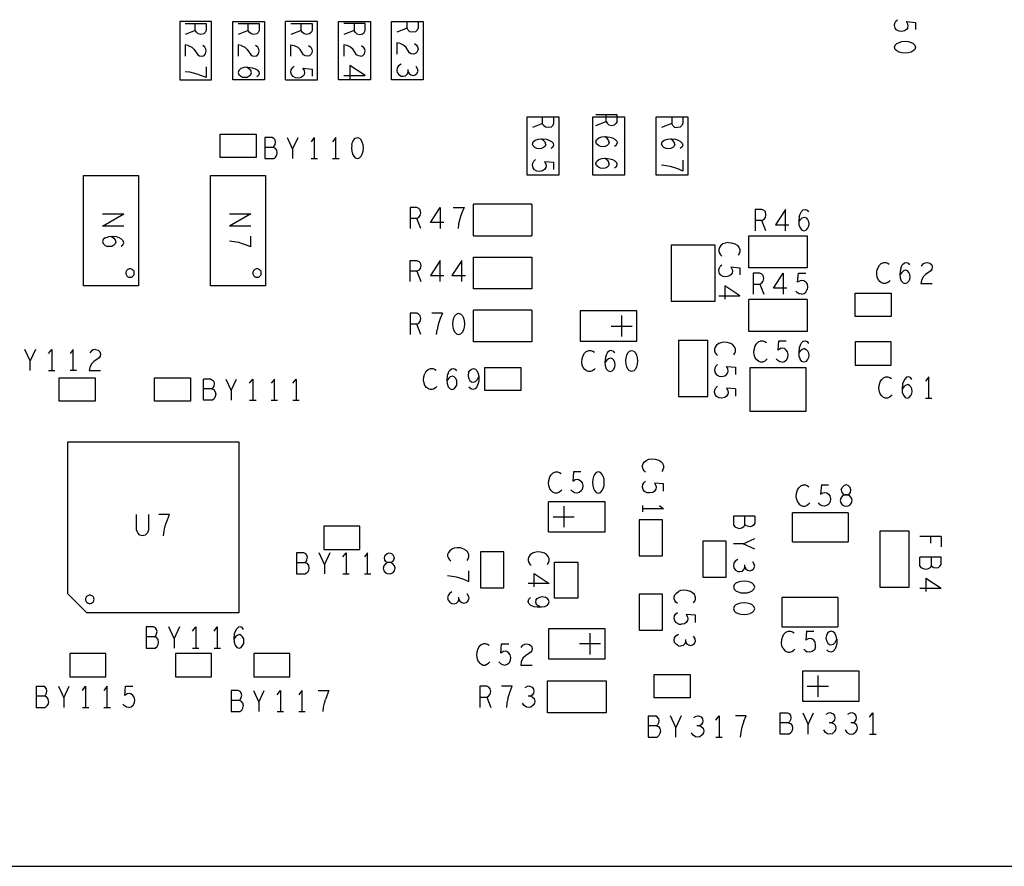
# Model space of a CAD drawing. Extents: x 179 to 509, y 207 to 417.
# Tile 12 of 14: x 335 to 381, y 290 to 330. Entities that reach past the tile are written whole.
import ezdxf

# ---------------------------------------------------------------- set-up
doc = ezdxf.new("R2010")
doc.units = 0
doc.layers.add('RVP8-IFD_G_bassy_art', color=2, linetype='CONTINUOUS')

msp = doc.modelspace()

# ---------------------------------------------------------------- linework, layer by layer
at = {"layer": 'RVP8-IFD_G_bassy_art'}
for points in [[(376.644, 329.213), (376.511, 329.187), (376.378, 329.2), (376.261, 329.263), (376.194, 329.352), (376.161, 329.466), (376.178, 329.58), (376.228, 329.669), (376.311, 329.745)], [(342.661, 329.559), (343.661, 329.559), (343.661, 329.243), (343.611, 329.141), (343.544, 329.078), (343.411, 329.053), (343.278, 329.078), (343.194, 329.154), (343.144, 329.243), (342.661, 329.053)], [(343.144, 329.243), (343.144, 329.559)], [(345.161, 329.559), (346.161, 329.559), (346.161, 329.243), (346.111, 329.141), (346.044, 329.078), (345.911, 329.053), (345.778, 329.078), (345.694, 329.154), (345.644, 329.243), (345.161, 329.053)], [(345.644, 329.243), (345.644, 329.559)], [(347.411, 326.906), (347.411, 329.666)], [(348.911, 326.906), (348.911, 329.666), (347.411, 329.666)], [(347.661, 329.559), (348.661, 329.559)], [(348.661, 329.559), (348.661, 329.243), (348.611, 329.141), (348.544, 329.078), (348.411, 329.053), (348.278, 329.078), (348.194, 329.154), (348.144, 329.243), (347.661, 329.053)], [(348.144, 329.243), (348.144, 329.559)], [(350.644, 329.559), (350.644, 329.243), (350.161, 329.053)], [(351.161, 329.559), (350.161, 329.559)], [(350.694, 329.154), (350.644, 329.243)], [(350.911, 329.053), (351.044, 329.078), (351.111, 329.141), (351.161, 329.243), (351.161, 329.559)], [(352.661, 329.659), (353.661, 329.659)], [(353.411, 329.153), (353.278, 329.178), (353.194, 329.254), (353.144, 329.343), (352.661, 329.153)], [(353.144, 329.343), (353.144, 329.659)], [(353.661, 329.659), (353.661, 329.343), (353.611, 329.241), (353.544, 329.178), (353.411, 329.153)], [(376.794, 329.365), (376.728, 329.276), (376.644, 329.213)], [(376.728, 329.656), (377.161, 329.618), (377.161, 329.276)], [(376.794, 329.365), (376.811, 329.453), (376.794, 329.542), (376.728, 329.656)], [(350.694, 329.154), (350.778, 329.078), (350.911, 329.053)], [(342.661, 328.552), (342.661, 328.02)], [(342.811, 328.527), (342.661, 328.552)], [(342.811, 328.527), (342.978, 328.451), (343.094, 328.337), (343.261, 328.083), (343.344, 328.033), (343.444, 328.02), (343.544, 328.045), (343.628, 328.134), (343.661, 328.261), (343.644, 328.362), (343.594, 328.451), (343.494, 328.527)], [(345.161, 328.552), (345.161, 328.02)], [(345.311, 328.527), (345.161, 328.552)], [(345.311, 328.527), (345.478, 328.451), (345.594, 328.337), (345.761, 328.083), (345.844, 328.033), (345.944, 328.02), (346.044, 328.045), (346.128, 328.134), (346.161, 328.261), (346.144, 328.362), (346.094, 328.451), (345.994, 328.527)], [(347.661, 328.02), (347.661, 328.552), (347.811, 328.527), (347.978, 328.451)], [(348.494, 328.527), (348.594, 328.451), (348.644, 328.362), (348.661, 328.261), (348.628, 328.134), (348.544, 328.045), (348.444, 328.02), (348.344, 328.033), (348.261, 328.083), (348.094, 328.337), (347.978, 328.451)], [(350.161, 328.552), (350.161, 328.02)], [(350.944, 328.02), (350.844, 328.033), (350.761, 328.083), (350.594, 328.337), (350.478, 328.451), (350.311, 328.527), (350.161, 328.552)], [(350.944, 328.02), (351.044, 328.045), (351.128, 328.134), (351.161, 328.261), (351.144, 328.362), (351.094, 328.451)], [(350.994, 328.527), (351.094, 328.451)], [(352.978, 328.551), (352.811, 328.627), (352.661, 328.652), (352.661, 328.12)], [(353.444, 328.12), (353.344, 328.133), (353.261, 328.183), (353.094, 328.437), (352.978, 328.551)], [(353.494, 328.627), (353.594, 328.551), (353.644, 328.462), (353.661, 328.361), (353.628, 328.234), (353.544, 328.145), (353.444, 328.12)], [(343.661, 327.519), (343.661, 327.013), (343.411, 327.114), (343.228, 327.177), (343.061, 327.228), (342.878, 327.266), (342.661, 327.291)], [(345.611, 327.507), (345.444, 327.494), (345.294, 327.443), (345.194, 327.355), (345.161, 327.253), (345.194, 327.165), (345.278, 327.089), (345.378, 327.038), (345.478, 327.025), (345.594, 327.038), (345.694, 327.089), (345.761, 327.152), (345.794, 327.241), (345.761, 327.342), (345.694, 327.418), (345.578, 327.507)], [(345.611, 327.507), (345.828, 327.481), (345.944, 327.443), (346.061, 327.38), (346.144, 327.291), (346.161, 327.203), (346.128, 327.114), (346.044, 327.051)], [(348.011, 326.987), (347.878, 327), (347.761, 327.063), (347.694, 327.152), (347.661, 327.266), (347.678, 327.38), (347.728, 327.469), (347.811, 327.545)], [(348.228, 327.456), (348.661, 327.418), (348.661, 327.076)], [(348.294, 327.165), (348.311, 327.253), (348.294, 327.342), (348.228, 327.456)], [(350.444, 327.583), (350.444, 326.949)], [(351.161, 327.114), (350.444, 327.583)], [(352.861, 327.645), (352.744, 327.569), (352.678, 327.467), (352.661, 327.353), (352.678, 327.252), (352.761, 327.151), (352.861, 327.087), (352.961, 327.075), (353.078, 327.1)], [(353.078, 327.1), (353.161, 327.189), (353.194, 327.277), (353.194, 327.391)], [(353.194, 327.277), (353.244, 327.201), (353.328, 327.138), (353.428, 327.113), (353.528, 327.138), (353.611, 327.201), (353.661, 327.315), (353.644, 327.429), (353.578, 327.543)], [(347.411, 326.906), (348.911, 326.906)], [(348.294, 327.165), (348.228, 327.076), (348.144, 327.013), (348.011, 326.987)], [(350.161, 327.114), (351.161, 327.114)], [(359.061, 325.159), (360.061, 325.159)], [(359.544, 324.843), (359.544, 325.159)], [(360.061, 325.159), (360.061, 324.843), (360.011, 324.741), (359.944, 324.678)], [(362.061, 324.753), (362.544, 324.943), (362.544, 325.259)], [(363.061, 325.259), (362.061, 325.259)], [(363.061, 324.943), (363.061, 325.259)], [(365.161, 325.159), (366.161, 325.159)], [(365.644, 325.159), (365.644, 324.843)], [(366.161, 325.159), (366.161, 324.843), (366.111, 324.741), (366.044, 324.678), (365.911, 324.653)], [(359.811, 324.653), (359.678, 324.678), (359.594, 324.754), (359.544, 324.843), (359.061, 324.653)], [(359.944, 324.678), (359.811, 324.653)], [(362.544, 324.943), (362.594, 324.854), (362.678, 324.778), (362.811, 324.753), (362.944, 324.778)], [(363.061, 324.943), (363.011, 324.841), (362.944, 324.778)], [(365.778, 324.678), (365.694, 324.754), (365.644, 324.843), (365.161, 324.653)], [(365.778, 324.678), (365.911, 324.653)], [(346.822, 323.719), (346.873, 323.769), (346.911, 323.853), (346.936, 323.969), (346.911, 324.069), (346.86, 324.136), (346.772, 324.186), (346.43, 324.186), (346.43, 323.186)], [(347.488, 324.186), (347.741, 323.636), (347.741, 323.186)], [(347.741, 323.636), (347.994, 324.186)], [(348.761, 324.186), (348.609, 323.986)], [(348.761, 324.186), (348.761, 323.186)], [(349.781, 323.186), (349.781, 324.186), (349.629, 323.986)], [(350.535, 323.836), (350.573, 323.969), (350.624, 324.069), (350.7, 324.153), (350.801, 324.186), (350.902, 324.153), (350.978, 324.069)], [(359.594, 323.709), (359.494, 323.658), (359.378, 323.645), (359.278, 323.658), (359.178, 323.709), (359.094, 323.785), (359.061, 323.873), (359.094, 323.975), (359.194, 324.063), (359.344, 324.114), (359.511, 324.127), (359.728, 324.101), (359.844, 324.063), (359.961, 324), (360.044, 323.911)], [(359.694, 323.861), (359.661, 323.962), (359.594, 324.038), (359.478, 324.127)], [(362.278, 323.758), (362.178, 323.809), (362.094, 323.885), (362.061, 323.973), (362.094, 324.075), (362.194, 324.163), (362.344, 324.214), (362.511, 324.227), (362.728, 324.201), (362.844, 324.163), (362.961, 324.1), (363.044, 324.011)], [(362.694, 323.961), (362.661, 324.062), (362.594, 324.138), (362.478, 324.227)], [(365.194, 323.975), (365.294, 324.063), (365.444, 324.114), (365.611, 324.127), (365.828, 324.101), (365.944, 324.063), (366.061, 324)], [(365.794, 323.861), (365.761, 323.962), (365.694, 324.038), (365.578, 324.127)], [(346.822, 323.719), (346.43, 323.719)], [(346.936, 323.253), (346.987, 323.353), (347.012, 323.469), (346.987, 323.586), (346.911, 323.686), (346.822, 323.719)], [(350.535, 323.836), (350.522, 323.686), (350.535, 323.536), (350.573, 323.403), (350.624, 323.303), (350.7, 323.219), (350.801, 323.186), (350.902, 323.219), (350.978, 323.303), (351.029, 323.403)], [(351.029, 323.403), (351.067, 323.536), (351.08, 323.686), (351.067, 323.836), (351.029, 323.969), (350.978, 324.069)], [(359.694, 323.861), (359.661, 323.772), (359.594, 323.709)], [(360.044, 323.911), (360.061, 323.823), (360.028, 323.734), (359.944, 323.671)], [(362.594, 323.809), (362.494, 323.758), (362.378, 323.745), (362.278, 323.758)], [(362.694, 323.961), (362.661, 323.872), (362.594, 323.809)], [(362.944, 323.771), (363.028, 323.834), (363.061, 323.923)], [(363.044, 324.011), (363.061, 323.923)], [(365.161, 323.873), (365.194, 323.975)], [(365.161, 323.873), (365.194, 323.785), (365.278, 323.709)], [(365.594, 323.658), (365.478, 323.645), (365.378, 323.658), (365.278, 323.709)], [(365.794, 323.861), (365.761, 323.772), (365.694, 323.709), (365.594, 323.658)], [(366.061, 324), (366.144, 323.911), (366.161, 323.823), (366.128, 323.734), (366.044, 323.671)], [(346.43, 323.186), (346.848, 323.186), (346.936, 323.253)], [(348.609, 323.186), (348.913, 323.186)], [(349.629, 323.186), (349.933, 323.186)], [(362.061, 322.953), (362.094, 323.055), (362.194, 323.143), (362.344, 323.194), (362.511, 323.207), (362.728, 323.181)], [(362.594, 323.118), (362.478, 323.207)], [(362.728, 323.181), (362.844, 323.143), (362.961, 323.08), (363.044, 322.991)], [(359.411, 322.587), (359.278, 322.6), (359.161, 322.663), (359.094, 322.752), (359.061, 322.866), (359.078, 322.98), (359.128, 323.069), (359.211, 323.145)], [(359.628, 323.056), (359.694, 322.942), (359.711, 322.853), (359.694, 322.765), (359.628, 322.676), (359.544, 322.613), (359.411, 322.587)], [(359.628, 323.056), (360.061, 323.018)], [(360.061, 323.018), (360.061, 322.676)], [(362.661, 322.852), (362.594, 322.789), (362.494, 322.738), (362.378, 322.725), (362.278, 322.738), (362.178, 322.789), (362.094, 322.865), (362.061, 322.953)], [(362.594, 323.118), (362.661, 323.042)], [(362.694, 322.941), (362.661, 323.042)], [(362.694, 322.941), (362.661, 322.852)], [(362.944, 322.751), (363.028, 322.814), (363.061, 322.903), (363.044, 322.991)], [(365.161, 322.891), (365.378, 322.866), (365.561, 322.828), (365.728, 322.777), (365.911, 322.714), (366.161, 322.613)], [(366.161, 323.119), (366.161, 322.613)], [(353.604, 320.369), (353.693, 320.419), (353.769, 320.503), (353.794, 320.636), (353.769, 320.769), (353.706, 320.836), (353.604, 320.886), (353.288, 320.886), (353.288, 319.886)], [(354.878, 320.169), (354.244, 320.169), (354.713, 320.886), (354.713, 319.886)], [(355.328, 320.886), (355.834, 320.886)], [(355.834, 320.886), (355.733, 320.636), (355.67, 320.453), (355.619, 320.286), (355.581, 320.103), (355.556, 319.886)], [(356.281, 319.536), (356.281, 321.036)], [(359.041, 321.036), (356.281, 321.036)], [(359.041, 321.036), (359.041, 319.536)], [(338.761, 320.587), (339.761, 320.587)], [(338.761, 320.005), (339.761, 320.587)], [(344.761, 320.587), (345.761, 320.587)], [(345.761, 320.587), (344.761, 320.005)], [(369.904, 320.269), (369.993, 320.319), (370.069, 320.403), (370.094, 320.536), (370.069, 320.669), (370.006, 320.736), (369.904, 320.786), (369.588, 320.786), (369.588, 319.786)], [(371.013, 319.786), (371.013, 320.786), (370.544, 320.069)], [(371.666, 320.453), (371.64, 320.236), (371.653, 320.069), (371.704, 319.919), (371.792, 319.819), (371.894, 319.786), (371.982, 319.819)], [(371.64, 320.203), (371.729, 320.319), (371.805, 320.386), (371.906, 320.419), (371.995, 320.386), (372.058, 320.319)], [(371.666, 320.453), (371.704, 320.569), (371.767, 320.686), (371.856, 320.769), (371.944, 320.786), (372.033, 320.753)], [(372.033, 320.753), (372.096, 320.669)], [(339.761, 320.005), (338.761, 320.005)], [(345.761, 320.005), (344.761, 320.005)], [(353.794, 319.886), (353.604, 320.369), (353.288, 320.369)], [(370.094, 319.786), (369.904, 320.269), (369.588, 320.269)], [(370.544, 320.069), (371.178, 320.069)], [(372.058, 320.319), (372.109, 320.219), (372.122, 320.103), (372.109, 320.003), (372.058, 319.903), (371.982, 319.819)], [(338.894, 319.453), (339.044, 319.504)], [(339.178, 319.517), (339.294, 319.428), (339.361, 319.352), (339.394, 319.251), (339.361, 319.162), (339.294, 319.099), (339.194, 319.048), (339.078, 319.035), (338.978, 319.048)], [(339.644, 319.061), (339.728, 319.124), (339.761, 319.213), (339.744, 319.301), (339.661, 319.39), (339.544, 319.453), (339.428, 319.491), (339.211, 319.517), (339.044, 319.504)], [(345.761, 319.023), (345.761, 319.529)], [(356.281, 319.536), (359.041, 319.536)], [(369.281, 318.036), (369.281, 319.536), (372.041, 319.536)], [(372.041, 319.536), (372.041, 318.036)], [(338.894, 319.453), (338.794, 319.365), (338.761, 319.263), (338.794, 319.175), (338.878, 319.099), (338.978, 319.048)], [(344.761, 319.301), (344.978, 319.276), (345.161, 319.238)], [(345.761, 319.023), (345.511, 319.124), (345.328, 319.187), (345.161, 319.238)], [(368.061, 319.159), (367.961, 319.083), (367.894, 318.995), (367.861, 318.906), (367.861, 318.817), (367.894, 318.729), (367.944, 318.653), (368.011, 318.589)], [(368.311, 319.223), (368.161, 319.197), (368.061, 319.159)], [(368.311, 319.223), (368.461, 319.21), (368.628, 319.159), (368.728, 319.096), (368.811, 319.007), (368.861, 318.893), (368.861, 318.792), (368.828, 318.703), (368.778, 318.627)], [(356.281, 317.036), (356.281, 318.536)], [(356.281, 318.536), (359.041, 318.536)], [(359.041, 318.536), (359.041, 317.036)], [(353.288, 317.386), (353.288, 318.386), (353.604, 318.386), (353.706, 318.336), (353.769, 318.269), (353.794, 318.136), (353.769, 318.003), (353.693, 317.919), (353.604, 317.869), (353.288, 317.869)], [(354.713, 318.386), (354.244, 317.669), (354.878, 317.669)], [(354.713, 317.386), (354.713, 318.386)], [(355.733, 318.386), (355.264, 317.669), (355.898, 317.669)], [(355.733, 317.386), (355.733, 318.386)], [(368.494, 317.785), (368.428, 317.696), (368.344, 317.633), (368.211, 317.607), (368.078, 317.62), (367.961, 317.683), (367.894, 317.772), (367.861, 317.886), (367.878, 318), (367.928, 318.089)], [(368.011, 318.165), (367.928, 318.089)], [(368.428, 318.076), (368.861, 318.038)], [(368.428, 318.076), (368.494, 317.962), (368.511, 317.873), (368.494, 317.785)], [(375.73, 317.286), (375.641, 317.286), (375.552, 317.319), (375.464, 317.386), (375.388, 317.486), (375.35, 317.586), (375.324, 317.736), (375.337, 317.886), (375.388, 318.053), (375.451, 318.153), (375.54, 318.236), (375.654, 318.286), (375.755, 318.286), (375.844, 318.253), (375.92, 318.203)], [(376.484, 318.069), (376.446, 317.953), (376.42, 317.736), (376.433, 317.569), (376.484, 317.419), (376.572, 317.319), (376.674, 317.286), (376.762, 317.319), (376.838, 317.403), (376.889, 317.503), (376.902, 317.603), (376.889, 317.719), (376.838, 317.819), (376.775, 317.886), (376.686, 317.919), (376.585, 317.886), (376.509, 317.819), (376.42, 317.703)], [(376.484, 318.069), (376.547, 318.186), (376.636, 318.269), (376.724, 318.286), (376.813, 318.253), (376.876, 318.169)], [(377.947, 318.069), (377.934, 317.969), (377.884, 317.886), (377.63, 317.719), (377.516, 317.603), (377.44, 317.436), (377.415, 317.286), (377.947, 317.286)], [(377.44, 318.119), (377.516, 318.219)], [(377.516, 318.219), (377.605, 318.269), (377.706, 318.286), (377.833, 318.253), (377.922, 318.169), (377.947, 318.069)], [(353.604, 317.869), (353.794, 317.386)], [(368.861, 318.038), (368.861, 317.696)], [(372.041, 318.036), (369.281, 318.036)], [(369.969, 317.669), (369.906, 317.736), (369.804, 317.786), (369.488, 317.786), (369.488, 316.786)], [(369.804, 317.269), (369.893, 317.319), (369.969, 317.403), (369.994, 317.536), (369.969, 317.669)], [(371.078, 317.069), (370.444, 317.069), (370.913, 317.786)], [(370.913, 317.786), (370.913, 316.786)], [(371.971, 317.353), (371.882, 317.419), (371.794, 317.436), (371.705, 317.419), (371.591, 317.353), (371.629, 317.786), (371.971, 317.786)], [(367.861, 316.714), (368.861, 316.714), (368.144, 317.183)], [(368.144, 317.183), (368.144, 316.549)], [(369.488, 317.269), (369.804, 317.269), (369.994, 316.786)], [(371.971, 317.353), (372.034, 317.269), (372.06, 317.136), (372.047, 317.003)], [(375.958, 317.436), (375.894, 317.369), (375.818, 317.319), (375.73, 317.286)], [(359.041, 317.036), (356.281, 317.036)], [(371.781, 316.786), (371.667, 316.803), (371.578, 316.853), (371.502, 316.936)], [(371.781, 316.786), (371.895, 316.819), (371.984, 316.886), (372.047, 317.003)], [(372.041, 315.036), (369.281, 315.036), (369.281, 316.536)], [(372.041, 316.536), (369.281, 316.536)], [(372.041, 316.536), (372.041, 315.036)], [(353.604, 315.369), (353.693, 315.419), (353.769, 315.503), (353.794, 315.636), (353.769, 315.769), (353.706, 315.836), (353.604, 315.886), (353.288, 315.886), (353.288, 314.886)], [(354.814, 315.886), (354.308, 315.886)], [(354.814, 315.886), (354.713, 315.636), (354.65, 315.453), (354.599, 315.286), (354.561, 315.103)], [(355.315, 315.236), (355.302, 315.386), (355.315, 315.536), (355.353, 315.669), (355.404, 315.769), (355.48, 315.853), (355.581, 315.886), (355.682, 315.853), (355.758, 315.769), (355.809, 315.669), (355.847, 315.536), (355.86, 315.386), (355.847, 315.236), (355.809, 315.103), (355.758, 315.003)], [(359.041, 314.536), (356.281, 314.536), (356.281, 316.036)], [(359.041, 316.036), (356.281, 316.036)], [(359.041, 316.036), (359.041, 314.536)], [(363.281, 314.786), (363.281, 315.786)], [(353.794, 314.886), (353.604, 315.369), (353.288, 315.369)], [(362.781, 315.286), (363.781, 315.286)], [(354.536, 314.886), (354.561, 315.103)], [(355.48, 314.919), (355.404, 315.003), (355.353, 315.103), (355.315, 315.236)], [(355.48, 314.919), (355.581, 314.886), (355.682, 314.919), (355.758, 315.003)], [(368.111, 314.523), (367.961, 314.497), (367.861, 314.459), (367.761, 314.383), (367.694, 314.295), (367.661, 314.206), (367.661, 314.117), (367.694, 314.029), (367.744, 313.953), (367.811, 313.889)], [(368.578, 313.927), (368.628, 314.003), (368.661, 314.092), (368.661, 314.193), (368.611, 314.307), (368.528, 314.396), (368.428, 314.459), (368.261, 314.51), (368.111, 314.523)], [(370.158, 313.736), (370.094, 313.669), (370.018, 313.619), (369.93, 313.586), (369.841, 313.586), (369.752, 313.619), (369.664, 313.686), (369.588, 313.786), (369.55, 313.886), (369.524, 314.036), (369.537, 314.186), (369.588, 314.353), (369.651, 314.453), (369.74, 314.536), (369.854, 314.586), (369.955, 314.586), (370.044, 314.553), (370.12, 314.503)], [(370.861, 313.586), (370.975, 313.619), (371.064, 313.686), (371.127, 313.803), (371.14, 313.936), (371.114, 314.069), (371.051, 314.153), (370.962, 314.219), (370.874, 314.236), (370.785, 314.219), (370.671, 314.153), (370.709, 314.586), (371.051, 314.586)], [(371.704, 314.369), (371.666, 314.253), (371.64, 314.036), (371.653, 313.869), (371.704, 313.719)], [(371.704, 314.369), (371.767, 314.486), (371.856, 314.569), (371.944, 314.586), (372.033, 314.553)], [(372.033, 314.553), (372.096, 314.469)], [(335.341, 313.186), (335.341, 313.636), (335.088, 314.186)], [(335.594, 314.186), (335.341, 313.636)], [(336.209, 313.986), (336.361, 314.186)], [(336.361, 314.186), (336.361, 313.186)], [(337.381, 313.186), (337.381, 314.186), (337.229, 313.986)], [(338.426, 314.186), (338.553, 314.153), (338.642, 314.069), (338.667, 313.969), (338.654, 313.869), (338.604, 313.786), (338.35, 313.619), (338.236, 313.503), (338.16, 313.336), (338.135, 313.186), (338.667, 313.186)], [(338.426, 314.186), (338.325, 314.169), (338.236, 314.119), (338.16, 314.019)], [(362.028, 313.286), (361.964, 313.219), (361.888, 313.169), (361.8, 313.136), (361.711, 313.136), (361.622, 313.169), (361.534, 313.236), (361.458, 313.336), (361.42, 313.436), (361.394, 313.586), (361.407, 313.736), (361.458, 313.903), (361.521, 314.003), (361.61, 314.086), (361.724, 314.136), (361.825, 314.136), (361.914, 314.103), (361.99, 314.053)], [(362.794, 314.136), (362.706, 314.119), (362.617, 314.036), (362.554, 313.919), (362.516, 313.803), (362.49, 313.586), (362.503, 313.419), (362.554, 313.269), (362.642, 313.169), (362.744, 313.136), (362.832, 313.169), (362.908, 313.253), (362.959, 313.353), (362.972, 313.453), (362.959, 313.569), (362.908, 313.669), (362.845, 313.736), (362.756, 313.769), (362.655, 313.736), (362.579, 313.669), (362.49, 313.553)], [(362.794, 314.136), (362.883, 314.103), (362.946, 314.019)], [(371.64, 314.003), (371.729, 314.119)], [(371.906, 314.219), (371.805, 314.186), (371.729, 314.119)], [(371.906, 314.219), (371.995, 314.186), (372.058, 314.119)], [(372.058, 314.119), (372.109, 314.019), (372.122, 313.903), (372.109, 313.803), (372.058, 313.703), (371.982, 313.619)], [(367.811, 313.465), (367.728, 313.389), (367.678, 313.3), (367.661, 313.186), (367.694, 313.072), (367.761, 312.983), (367.878, 312.92), (368.011, 312.907), (368.144, 312.933), (368.228, 312.996), (368.294, 313.085), (368.311, 313.173), (368.294, 313.262), (368.228, 313.376), (368.661, 313.338), (368.661, 312.996)], [(370.861, 313.586), (370.747, 313.603), (370.658, 313.653), (370.582, 313.736)], [(371.982, 313.619), (371.894, 313.586), (371.792, 313.619), (371.704, 313.719)], [(336.209, 313.186), (336.513, 313.186)], [(337.533, 313.186), (337.229, 313.186)], [(354.064, 312.386), (353.988, 312.486), (353.95, 312.586), (353.924, 312.736), (353.937, 312.886), (353.988, 313.053)], [(354.051, 313.153), (353.988, 313.053)], [(354.051, 313.153), (354.14, 313.236), (354.254, 313.286), (354.355, 313.286), (354.444, 313.253), (354.52, 313.203)], [(355.084, 313.069), (355.046, 312.953), (355.02, 312.736), (355.033, 312.569), (355.084, 312.419), (355.172, 312.319), (355.274, 312.286), (355.362, 312.319), (355.438, 312.403), (355.489, 312.503), (355.502, 312.603), (355.489, 312.719), (355.438, 312.819), (355.375, 312.886), (355.286, 312.919), (355.185, 312.886), (355.109, 312.819), (355.02, 312.703)], [(355.084, 313.069), (355.147, 313.186), (355.236, 313.269), (355.324, 313.286), (355.413, 313.253), (355.476, 313.169)], [(356.053, 313.086), (356.028, 312.953), (356.053, 312.836), (356.116, 312.719), (356.192, 312.653), (356.281, 312.636), (356.382, 312.669), (356.458, 312.753), (356.534, 312.903), (356.534, 312.719), (356.509, 312.569), (356.446, 312.419), (356.357, 312.319), (356.256, 312.286), (356.154, 312.319), (356.066, 312.403)], [(356.053, 313.086), (356.104, 313.186), (356.18, 313.253), (356.281, 313.286), (356.37, 313.253), (356.446, 313.186), (356.509, 313.053), (356.534, 312.903)], [(343.872, 312.786), (343.53, 312.786)], [(343.922, 312.319), (344.011, 312.286), (344.087, 312.186), (344.112, 312.069), (344.087, 311.953), (344.036, 311.853), (343.948, 311.786), (343.53, 311.786), (343.53, 312.786)], [(343.872, 312.786), (343.96, 312.736)], [(343.96, 312.736), (344.011, 312.669), (344.036, 312.569), (344.011, 312.453)], [(344.588, 312.786), (344.841, 312.236), (344.841, 311.786)], [(344.841, 312.236), (345.094, 312.786)], [(345.709, 312.586), (345.861, 312.786), (345.861, 311.786)], [(346.881, 311.786), (346.881, 312.786), (346.729, 312.586)], [(347.749, 312.586), (347.901, 312.786), (347.901, 311.786)], [(376.058, 312.036), (375.994, 311.969), (375.918, 311.919), (375.83, 311.886), (375.741, 311.886), (375.652, 311.919), (375.564, 311.986), (375.488, 312.086), (375.45, 312.186), (375.424, 312.336), (375.437, 312.486), (375.488, 312.653), (375.551, 312.753), (375.64, 312.836), (375.754, 312.886), (375.855, 312.886), (375.944, 312.853), (376.02, 312.803)], [(376.976, 312.769), (376.913, 312.853), (376.824, 312.886), (376.736, 312.869), (376.647, 312.786), (376.584, 312.669), (376.546, 312.553), (376.52, 312.336), (376.533, 312.169), (376.584, 312.019), (376.672, 311.919), (376.774, 311.886), (376.862, 311.919), (376.938, 312.003), (376.989, 312.103), (377.002, 312.203), (376.989, 312.319), (376.938, 312.419), (376.875, 312.486), (376.786, 312.519), (376.685, 312.486), (376.609, 312.419), (376.52, 312.303)], [(377.781, 311.886), (377.781, 312.886), (377.629, 312.686)], [(344.011, 312.453), (343.973, 312.369), (343.922, 312.319), (343.53, 312.319)], [(354.558, 312.436), (354.494, 312.369), (354.418, 312.319), (354.33, 312.286), (354.241, 312.286), (354.152, 312.319), (354.064, 312.386)], [(368.661, 312.318), (368.228, 312.356), (368.294, 312.242), (368.311, 312.153), (368.294, 312.065), (368.228, 311.976), (368.144, 311.913), (368.011, 311.887), (367.878, 311.9), (367.761, 311.963), (367.694, 312.052), (367.661, 312.166), (367.678, 312.28), (367.728, 312.369), (367.811, 312.445)], [(368.661, 312.318), (368.661, 311.976)], [(345.709, 311.786), (346.013, 311.786)], [(346.729, 311.786), (347.033, 311.786)], [(347.749, 311.786), (348.053, 311.786)], [(377.629, 311.886), (377.933, 311.886)], [(364.411, 308.389), (364.344, 308.453), (364.294, 308.529), (364.261, 308.617), (364.261, 308.706), (364.294, 308.795), (364.361, 308.883), (364.461, 308.959), (364.561, 308.997), (364.711, 309.023), (364.861, 309.01), (365.028, 308.959), (365.128, 308.896), (365.211, 308.807), (365.261, 308.693), (365.261, 308.592), (365.228, 308.503), (365.178, 308.427)], [(359.951, 308.269), (360.04, 308.353), (360.154, 308.403), (360.255, 308.403), (360.344, 308.369), (360.42, 308.319)], [(361.351, 308.403), (361.009, 308.403), (360.971, 307.969), (361.085, 308.036), (361.174, 308.053), (361.262, 308.036), (361.351, 307.969), (361.414, 307.886), (361.44, 307.753), (361.427, 307.619), (361.364, 307.503), (361.275, 307.436), (361.161, 307.403), (361.047, 307.419), (360.958, 307.469), (360.882, 307.553)], [(360.052, 307.436), (359.964, 307.503), (359.888, 307.603), (359.85, 307.703), (359.824, 307.853), (359.837, 308.003), (359.888, 308.169), (359.951, 308.269)], [(365.261, 307.496), (365.261, 307.838), (364.828, 307.876), (364.894, 307.762), (364.911, 307.673), (364.894, 307.585), (364.828, 307.496), (364.744, 307.433), (364.611, 307.407), (364.478, 307.42), (364.361, 307.483), (364.294, 307.572), (364.261, 307.686), (364.278, 307.8), (364.328, 307.889), (364.411, 307.965)], [(360.458, 307.553), (360.394, 307.486), (360.318, 307.436), (360.23, 307.403), (360.141, 307.403), (360.052, 307.436)], [(371.55, 307.086), (371.524, 307.236), (371.537, 307.386), (371.588, 307.553), (371.651, 307.653), (371.74, 307.736), (371.854, 307.786), (371.955, 307.786)], [(371.955, 307.786), (372.044, 307.753), (372.12, 307.703)], [(372.709, 307.786), (372.671, 307.353), (372.785, 307.419), (372.874, 307.436), (372.962, 307.419), (373.051, 307.353), (373.114, 307.269), (373.14, 307.136), (373.127, 307.003), (373.064, 306.886), (372.975, 306.819), (372.861, 306.786), (372.747, 306.803), (372.658, 306.853), (372.582, 306.936)], [(372.709, 307.786), (373.051, 307.786)], [(373.653, 307.553), (373.691, 307.669), (373.78, 307.753)], [(373.653, 307.553), (373.678, 307.436), (373.742, 307.353)], [(373.742, 307.353), (373.818, 307.319), (373.944, 307.319), (374.02, 307.353), (374.084, 307.436), (374.109, 307.553), (374.071, 307.669), (373.982, 307.753), (373.881, 307.786), (373.78, 307.753)], [(359.821, 305.576), (359.821, 306.996)], [(362.501, 305.576), (362.501, 306.996), (359.821, 306.996)], [(371.55, 307.086), (371.588, 306.986), (371.664, 306.886), (371.752, 306.819), (371.841, 306.786), (371.93, 306.786), (372.018, 306.819)], [(372.158, 306.936), (372.094, 306.869), (372.018, 306.819)], [(360.541, 306.786), (360.541, 305.786)], [(364.261, 306.818), (364.261, 306.514)], [(365.261, 306.666), (364.261, 306.666)], [(365.061, 306.818), (365.261, 306.666)], [(371.341, 305.096), (371.341, 306.476)], [(373.981, 306.476), (371.341, 306.476)], [(373.981, 306.476), (373.981, 305.096)], [(340.651, 305.386), (340.524, 305.419), (340.423, 305.519), (340.372, 305.669), (340.372, 306.386)], [(340.93, 306.386), (340.93, 305.669), (340.879, 305.519), (340.778, 305.419), (340.651, 305.386)], [(341.645, 305.386), (341.671, 305.602), (341.709, 305.786), (341.759, 305.952), (341.823, 306.136), (341.924, 306.386), (341.417, 306.386)], [(360.041, 306.286), (361.041, 306.286)], [(368.561, 306.317), (368.561, 305.899), (368.628, 305.811), (368.728, 305.76), (368.844, 305.735), (368.961, 305.76), (369.061, 305.836)], [(369.561, 306.317), (368.561, 306.317)], [(369.094, 305.925), (369.094, 306.317)], [(369.561, 306.317), (369.561, 305.975), (369.511, 305.887), (369.444, 305.836)], [(359.821, 305.576), (362.501, 305.576)], [(369.444, 305.836), (369.344, 305.811), (369.228, 305.836), (369.144, 305.874), (369.094, 305.925), (369.061, 305.836)], [(369.561, 304.753), (369.011, 305.006), (369.561, 305.259)], [(371.341, 305.096), (373.981, 305.096)], [(378.361, 305.347), (377.361, 305.347)], [(377.878, 305.043), (377.878, 305.347)], [(378.361, 305.347), (378.361, 304.865)], [(347.93, 304.586), (347.93, 303.586), (348.348, 303.586)], [(348.411, 304.469), (348.36, 304.536), (348.272, 304.586), (347.93, 304.586)], [(349.241, 304.036), (348.988, 304.586)], [(349.494, 304.586), (349.241, 304.036), (349.241, 303.586)], [(350.109, 304.386), (350.261, 304.586)], [(350.261, 304.586), (350.261, 303.586)], [(351.281, 303.586), (351.281, 304.586), (351.129, 304.386)], [(355.511, 304.823), (355.361, 304.797), (355.261, 304.759), (355.161, 304.683), (355.094, 304.595), (355.061, 304.506), (355.061, 304.417), (355.094, 304.329), (355.144, 304.253), (355.211, 304.189)], [(355.978, 304.227), (356.028, 304.303), (356.061, 304.392), (356.061, 304.493), (356.011, 304.607), (355.928, 304.696), (355.828, 304.759), (355.661, 304.81), (355.511, 304.823)], [(359.778, 304.027), (359.828, 304.103), (359.861, 304.192), (359.861, 304.293), (359.811, 304.407), (359.728, 304.496), (359.628, 304.559), (359.461, 304.61), (359.311, 304.623), (359.161, 304.597), (359.061, 304.559), (358.961, 304.483), (358.894, 304.395), (358.861, 304.306), (358.861, 304.217), (358.894, 304.129), (358.944, 304.053), (359.011, 303.989)], [(369.011, 305.006), (368.561, 305.006)], [(347.93, 304.119), (348.322, 304.119), (348.373, 304.169), (348.411, 304.253), (348.436, 304.369), (348.411, 304.469)], [(348.322, 304.119), (348.411, 304.086), (348.487, 303.986), (348.512, 303.869), (348.487, 303.753), (348.436, 303.653), (348.348, 303.586)], [(368.761, 304.265), (368.644, 304.189), (368.578, 304.087), (368.561, 303.973), (368.578, 303.872), (368.661, 303.771), (368.761, 303.707), (368.861, 303.695), (368.978, 303.72), (369.061, 303.809)], [(369.094, 303.897), (369.144, 303.821), (369.228, 303.758), (369.328, 303.733), (369.428, 303.758), (369.511, 303.821), (369.561, 303.935), (369.544, 304.049), (369.478, 304.163)], [(377.361, 303.959), (377.361, 304.377)], [(378.361, 304.377), (377.361, 304.377)], [(377.894, 304.377), (377.894, 303.985), (377.861, 303.896), (377.761, 303.82), (377.644, 303.795), (377.528, 303.82)], [(378.028, 303.896), (378.144, 303.871), (378.244, 303.896), (378.311, 303.947), (378.361, 304.035), (378.361, 304.377)], [(355.061, 303.511), (355.278, 303.486), (355.461, 303.448), (355.628, 303.397), (355.811, 303.334), (356.061, 303.233), (356.061, 303.739)], [(369.061, 303.809), (369.094, 303.897), (369.094, 304.011)], [(377.361, 303.959), (377.428, 303.871)], [(377.528, 303.82), (377.428, 303.871)], [(377.894, 303.985), (377.944, 303.934), (378.028, 303.896)], [(350.109, 303.586), (350.413, 303.586)], [(351.129, 303.586), (351.433, 303.586)], [(359.144, 302.969), (359.144, 303.603), (359.861, 303.134)], [(368.911, 303.232), (368.778, 303.194), (368.678, 303.143), (368.594, 303.067), (368.561, 302.966)], [(369.211, 302.7), (369.344, 302.738), (369.444, 302.789), (369.528, 302.865), (369.561, 302.966), (369.528, 303.067), (369.444, 303.143), (369.344, 303.194), (369.211, 303.232), (369.061, 303.245), (368.911, 303.232)], [(377.644, 303.383), (377.644, 302.749)], [(377.644, 303.383), (378.361, 302.914)], [(355.261, 302.745), (355.144, 302.669), (355.078, 302.567), (355.061, 302.453), (355.078, 302.352), (355.161, 302.251), (355.261, 302.187), (355.361, 302.175), (355.478, 302.2), (355.561, 302.289), (355.594, 302.377), (355.594, 302.491)], [(359.861, 303.134), (358.861, 303.134)], [(365.911, 302.189), (365.844, 302.253), (365.794, 302.329), (365.761, 302.417), (365.761, 302.506), (365.794, 302.595), (365.861, 302.683), (365.961, 302.759)], [(366.211, 302.823), (366.061, 302.797), (365.961, 302.759)], [(366.678, 302.227), (366.728, 302.303), (366.761, 302.392), (366.761, 302.493), (366.711, 302.607), (366.628, 302.696), (366.528, 302.759), (366.361, 302.81), (366.211, 302.823)], [(368.561, 302.966), (368.594, 302.865), (368.678, 302.789), (368.778, 302.738), (368.911, 302.7), (369.061, 302.687), (369.211, 302.7)], [(377.361, 302.914), (378.361, 302.914)], [(355.594, 302.377), (355.644, 302.301), (355.728, 302.238), (355.828, 302.213), (355.928, 302.238), (356.011, 302.301), (356.061, 302.415)], [(356.044, 302.529), (355.978, 302.643)], [(356.044, 302.529), (356.061, 302.415)], [(358.894, 302.19), (358.861, 302.291), (358.894, 302.393), (358.978, 302.481)], [(359.228, 302.355), (359.211, 302.266), (359.244, 302.165), (359.328, 302.089), (359.478, 302.013), (359.294, 302.013), (359.144, 302.038), (358.994, 302.101), (358.894, 302.19)], [(359.228, 302.355), (359.294, 302.431), (359.411, 302.494), (359.528, 302.519), (359.661, 302.494)], [(359.761, 302.101), (359.828, 302.177), (359.861, 302.266), (359.828, 302.367), (359.761, 302.443), (359.661, 302.494)], [(370.841, 302.476), (370.841, 301.096), (373.481, 301.096)], [(373.481, 302.476), (370.841, 302.476)], [(373.481, 302.476), (373.481, 301.096)], [(359.761, 302.101), (359.628, 302.038), (359.478, 302.013)], [(369.211, 302.212), (369.061, 302.225), (368.911, 302.212), (368.778, 302.174), (368.678, 302.123), (368.594, 302.047), (368.561, 301.946), (368.594, 301.845), (368.678, 301.769), (368.778, 301.718), (368.911, 301.68), (369.061, 301.667), (369.211, 301.68), (369.344, 301.718)], [(369.528, 301.845), (369.561, 301.946), (369.528, 302.047), (369.444, 302.123), (369.344, 302.174), (369.211, 302.212)], [(369.528, 301.845), (369.444, 301.769), (369.344, 301.718)], [(365.978, 301.22), (365.861, 301.283), (365.794, 301.372), (365.761, 301.486), (365.778, 301.6), (365.828, 301.689), (365.911, 301.765)], [(366.761, 301.296), (366.761, 301.638), (366.328, 301.676), (366.394, 301.562), (366.411, 301.473), (366.394, 301.385), (366.328, 301.296)], [(341.222, 300.619), (341.273, 300.669), (341.311, 300.753), (341.336, 300.869), (341.311, 300.969), (341.26, 301.036), (341.172, 301.086), (340.83, 301.086), (340.83, 300.086)], [(342.394, 301.086), (342.141, 300.536), (341.888, 301.086)], [(343.009, 300.886), (343.161, 301.086)], [(343.161, 301.086), (343.161, 300.086)], [(344.029, 300.886), (344.181, 301.086)], [(344.181, 301.086), (344.181, 300.086)], [(345.353, 301.053), (345.264, 301.086), (345.176, 301.069), (345.087, 300.986), (345.024, 300.869), (344.986, 300.753), (344.96, 300.536), (344.973, 300.369), (345.024, 300.219), (345.112, 300.119), (345.214, 300.086), (345.302, 300.119), (345.378, 300.203), (345.429, 300.303), (345.442, 300.403), (345.429, 300.519), (345.378, 300.619), (345.315, 300.686), (345.226, 300.719), (345.125, 300.686), (345.049, 300.619), (344.96, 300.503)], [(345.416, 300.969), (345.353, 301.053)], [(359.821, 300.996), (359.821, 299.576), (362.501, 299.576)], [(362.501, 299.576), (362.501, 300.996), (359.821, 300.996)], [(365.978, 301.22), (366.111, 301.207)], [(366.328, 301.296), (366.244, 301.233), (366.111, 301.207)], [(370.888, 300.086), (370.85, 300.186), (370.824, 300.336), (370.837, 300.486), (370.888, 300.653), (370.951, 300.753), (371.04, 300.836), (371.154, 300.886), (371.255, 300.886), (371.344, 300.853), (371.42, 300.803)], [(372.009, 300.886), (371.971, 300.453)], [(372.009, 300.886), (372.351, 300.886)], [(373.409, 300.653), (373.346, 300.786), (373.27, 300.853), (373.181, 300.886), (373.08, 300.853), (373.004, 300.786), (372.953, 300.686), (372.928, 300.553), (372.953, 300.436), (373.016, 300.319), (373.092, 300.253), (373.181, 300.236), (373.282, 300.269), (373.358, 300.353), (373.434, 300.503), (373.434, 300.319), (373.409, 300.169), (373.346, 300.019), (373.257, 299.919), (373.156, 299.886), (373.054, 299.919), (372.966, 300.003)], [(340.83, 300.086), (341.248, 300.086), (341.336, 300.153), (341.387, 300.253), (341.412, 300.369), (341.387, 300.486), (341.311, 300.586), (341.222, 300.619), (340.83, 300.619)], [(342.141, 300.536), (342.141, 300.086)], [(361.781, 300.786), (361.781, 299.786)], [(365.961, 300.187), (365.861, 300.251), (365.778, 300.352), (365.761, 300.453), (365.778, 300.567), (365.844, 300.669), (365.961, 300.745)], [(366.294, 300.491), (366.294, 300.377), (366.261, 300.289), (366.178, 300.2), (366.061, 300.175)], [(366.294, 300.377), (366.344, 300.301), (366.428, 300.238), (366.528, 300.213), (366.628, 300.238), (366.711, 300.301), (366.761, 300.415), (366.744, 300.529), (366.678, 300.643)], [(372.427, 300.103), (372.44, 300.236), (372.414, 300.369), (372.351, 300.453), (372.262, 300.519), (372.174, 300.536), (372.085, 300.519), (371.971, 300.453)], [(373.434, 300.503), (373.409, 300.653)], [(343.009, 300.086), (343.313, 300.086)], [(344.029, 300.086), (344.333, 300.086)], [(356.754, 300.286), (356.64, 300.236), (356.551, 300.153), (356.488, 300.053), (356.437, 299.886), (356.424, 299.736), (356.45, 299.586), (356.488, 299.486), (356.564, 299.386), (356.652, 299.319), (356.741, 299.286), (356.83, 299.286), (356.918, 299.319), (356.994, 299.369), (357.058, 299.436)], [(357.02, 300.203), (356.944, 300.253), (356.855, 300.286), (356.754, 300.286)], [(357.482, 299.436), (357.558, 299.353), (357.647, 299.303), (357.761, 299.286), (357.875, 299.319), (357.964, 299.386), (358.027, 299.503), (358.04, 299.636), (358.014, 299.769), (357.951, 299.853), (357.862, 299.919), (357.774, 299.936), (357.685, 299.919), (357.571, 299.853), (357.609, 300.286), (357.951, 300.286)], [(358.54, 300.119), (358.616, 300.219), (358.705, 300.269), (358.806, 300.286), (358.933, 300.253), (359.022, 300.169), (359.047, 300.069), (359.034, 299.969), (358.984, 299.886), (358.73, 299.719), (358.616, 299.603), (358.54, 299.436), (358.515, 299.286), (359.047, 299.286)], [(362.281, 300.286), (361.281, 300.286)], [(365.961, 300.187), (366.061, 300.175)], [(370.888, 300.086), (370.964, 299.986), (371.052, 299.919), (371.141, 299.886), (371.23, 299.886), (371.318, 299.919), (371.394, 299.969), (371.458, 300.036)], [(371.882, 300.036), (371.958, 299.953), (372.047, 299.903)], [(372.427, 300.103), (372.364, 299.986), (372.275, 299.919), (372.161, 299.886), (372.047, 299.903)], [(371.821, 298.996), (371.821, 297.576), (374.501, 297.576)], [(374.501, 298.996), (371.821, 298.996)], [(374.501, 297.576), (374.501, 298.996)], [(372.541, 298.786), (372.541, 297.786)], [(335.63, 298.286), (335.63, 297.286)], [(335.63, 298.286), (335.972, 298.286)], [(336.022, 297.819), (336.073, 297.869), (336.111, 297.953), (336.136, 298.069), (336.111, 298.169), (336.06, 298.236), (335.972, 298.286)], [(336.688, 298.286), (336.941, 297.736), (336.941, 297.286)], [(336.941, 297.736), (337.194, 298.286)], [(337.809, 298.086), (337.961, 298.286), (337.961, 297.286)], [(338.981, 297.286), (338.981, 298.286), (338.829, 298.086)], [(340.001, 297.286), (340.115, 297.319), (340.204, 297.386), (340.267, 297.503), (340.28, 297.636), (340.254, 297.769), (340.191, 297.853), (340.102, 297.919), (340.014, 297.936), (339.925, 297.919), (339.811, 297.853), (339.849, 298.286), (340.191, 298.286)], [(344.83, 298.086), (344.83, 297.086), (345.248, 297.086), (345.336, 297.153), (345.387, 297.253), (345.412, 297.369), (345.387, 297.486), (345.311, 297.586), (345.222, 297.619), (344.83, 297.619)], [(345.222, 297.619), (345.273, 297.669), (345.311, 297.753), (345.336, 297.869), (345.311, 297.969), (345.26, 298.036), (345.172, 298.086), (344.83, 298.086)], [(345.888, 298.086), (346.141, 297.536), (346.141, 297.086)], [(346.141, 297.536), (346.394, 298.086)], [(347.009, 297.886), (347.161, 298.086), (347.161, 297.086)], [(348.181, 298.086), (348.029, 297.886)], [(348.181, 298.086), (348.181, 297.086)], [(348.948, 298.086), (349.454, 298.086), (349.353, 297.836), (349.29, 297.653)], [(357.069, 298.169), (357.006, 298.236), (356.904, 298.286), (356.588, 298.286), (356.588, 297.286)], [(356.588, 297.769), (356.904, 297.769), (356.993, 297.819), (357.069, 297.903), (357.094, 298.036), (357.069, 298.169)], [(357.899, 297.686), (357.95, 297.853), (358.013, 298.036), (358.114, 298.286), (357.608, 298.286)], [(358.932, 298.286), (358.818, 298.269), (358.704, 298.203)], [(358.932, 298.286), (359.046, 298.236), (359.109, 298.153), (359.134, 298.053), (359.109, 297.953), (359.046, 297.869), (358.97, 297.819), (358.856, 297.819)], [(372.041, 298.286), (373.041, 298.286)], [(336.212, 297.569), (336.187, 297.686), (336.111, 297.786), (336.022, 297.819), (335.63, 297.819)], [(349.176, 297.086), (349.201, 297.303), (349.239, 297.486), (349.29, 297.653)], [(356.904, 297.769), (357.094, 297.286)], [(357.899, 297.686), (357.861, 297.503), (357.836, 297.286)], [(358.97, 297.819), (359.058, 297.786), (359.147, 297.703), (359.172, 297.586), (359.16, 297.486), (359.096, 297.386), (358.995, 297.303), (358.894, 297.286), (358.78, 297.303), (358.678, 297.369), (358.602, 297.486)], [(335.63, 297.286), (336.048, 297.286)], [(336.212, 297.569), (336.187, 297.453), (336.136, 297.353), (336.048, 297.286)], [(337.809, 297.286), (338.113, 297.286)], [(338.829, 297.286), (339.133, 297.286)], [(340.001, 297.286), (339.887, 297.303), (339.798, 297.353), (339.722, 297.436)], [(347.009, 297.086), (347.313, 297.086)], [(348.029, 297.086), (348.333, 297.086)], [(364.53, 296.886), (364.53, 295.886), (364.948, 295.886)], [(364.53, 296.886), (364.872, 296.886)], [(365.011, 296.769), (364.96, 296.836), (364.872, 296.886)], [(365.011, 296.769), (365.036, 296.669), (365.011, 296.553), (364.973, 296.469), (364.922, 296.419), (365.011, 296.386), (365.087, 296.286), (365.112, 296.169), (365.087, 296.053), (365.036, 295.953), (364.948, 295.886)], [(365.841, 295.886), (365.841, 296.336), (365.588, 296.886)], [(366.094, 296.886), (365.841, 296.336)], [(366.684, 296.803), (366.798, 296.869), (366.912, 296.886), (367.026, 296.836), (367.089, 296.753), (367.114, 296.653)], [(367.729, 296.686), (367.881, 296.886)], [(367.881, 296.886), (367.881, 295.886)], [(369.154, 296.886), (368.648, 296.886)], [(369.053, 296.636), (369.154, 296.886)], [(371.112, 297.026), (371.2, 296.976), (371.251, 296.909), (371.276, 296.809), (371.251, 296.693), (371.213, 296.609), (371.162, 296.559), (370.77, 296.559)], [(371.162, 296.559), (371.251, 296.526), (371.327, 296.426), (371.352, 296.309), (371.327, 296.193), (371.276, 296.093), (371.188, 296.026), (370.77, 296.026), (370.77, 297.026), (371.112, 297.026)], [(371.828, 297.026), (372.081, 296.476)], [(372.081, 296.026), (372.081, 296.476), (372.334, 297.026)], [(373.152, 297.026), (373.038, 297.009), (372.924, 296.943)], [(373.152, 297.026), (373.266, 296.976), (373.329, 296.893), (373.354, 296.793), (373.329, 296.693), (373.266, 296.609), (373.19, 296.559), (373.076, 296.559)], [(374.21, 296.559), (374.286, 296.609), (374.349, 296.693), (374.374, 296.793), (374.349, 296.893), (374.286, 296.976), (374.172, 297.026), (374.058, 297.009), (373.944, 296.943)], [(374.989, 296.826), (375.141, 297.026), (375.141, 296.026)], [(364.922, 296.419), (364.53, 296.419)], [(366.95, 296.419), (367.038, 296.386), (367.127, 296.303), (367.152, 296.186), (367.14, 296.086), (367.076, 295.986), (366.975, 295.903), (366.874, 295.886), (366.76, 295.903), (366.658, 295.969), (366.582, 296.086)], [(367.114, 296.653), (367.089, 296.553), (367.026, 296.469), (366.95, 296.419), (366.836, 296.419)], [(369.053, 296.636), (368.99, 296.453), (368.939, 296.286), (368.901, 296.103), (368.876, 295.886)], [(373.19, 296.559), (373.278, 296.526), (373.367, 296.443), (373.392, 296.326), (373.38, 296.226), (373.316, 296.126), (373.215, 296.043), (373.114, 296.026), (373, 296.043), (372.898, 296.109), (372.822, 296.226)], [(373.842, 296.226), (373.918, 296.109), (374.02, 296.043), (374.134, 296.026), (374.235, 296.043), (374.336, 296.126), (374.4, 296.226), (374.412, 296.326), (374.387, 296.443), (374.298, 296.526), (374.21, 296.559), (374.096, 296.559)], [(367.729, 295.886), (368.033, 295.886)], [(374.989, 296.026), (375.293, 296.026)], [(243.661, 289.786), (423.661, 289.786)]]:
    msp.add_lwpolyline(points, dxfattribs=at)
for points in [[(343.911, 329.666), (342.411, 329.666), (342.411, 326.906), (343.911, 326.906), (343.911, 329.666)], [(346.411, 326.906), (344.911, 326.906), (344.911, 329.666), (346.411, 329.666), (346.411, 326.906)], [(351.411, 326.906), (349.911, 326.906), (349.911, 329.666), (351.411, 329.666), (351.411, 326.906)], [(353.911, 326.906), (352.411, 326.906), (352.411, 329.666), (353.911, 329.666), (353.911, 326.906)], [(376.811, 328.18), (376.661, 328.167), (376.511, 328.18), (376.378, 328.218), (376.278, 328.269), (376.194, 328.345), (376.161, 328.446), (376.194, 328.547), (376.278, 328.623), (376.378, 328.674), (376.511, 328.712), (376.661, 328.725), (376.811, 328.712), (376.944, 328.674), (377.044, 328.623), (377.128, 328.547), (377.161, 328.446), (377.128, 328.345), (377.044, 328.269), (376.944, 328.218), (376.811, 328.18)], [(360.311, 322.406), (358.811, 322.406), (358.811, 325.166), (360.311, 325.166), (360.311, 322.406)], [(363.411, 322.406), (361.911, 322.406), (361.911, 325.166), (363.411, 325.166), (363.411, 322.406)], [(366.411, 322.406), (364.911, 322.406), (364.911, 325.166), (366.411, 325.166), (366.411, 322.406)], [(346.011, 323.236), (344.311, 323.236), (344.311, 324.336), (346.011, 324.336), (346.011, 323.236)], [(337.861, 317.186), (337.861, 322.386), (340.461, 322.386), (340.461, 317.186), (337.861, 317.186)], [(343.861, 317.186), (343.861, 322.386), (346.461, 322.386), (346.461, 317.186), (343.861, 317.186)], [(367.701, 319.106), (365.621, 319.106), (365.621, 316.466), (367.701, 316.466), (367.701, 319.106)], [(339.861, 317.786), (339.864, 317.751), (339.873, 317.718), (339.888, 317.686), (339.908, 317.657), (339.932, 317.633), (339.961, 317.613), (339.993, 317.598), (340.026, 317.589), (340.061, 317.586), (340.096, 317.589), (340.129, 317.598), (340.161, 317.613), (340.19, 317.633), (340.214, 317.657), (340.234, 317.686), (340.249, 317.718), (340.258, 317.751), (340.261, 317.786), (340.258, 317.821), (340.249, 317.854), (340.234, 317.886), (340.214, 317.914), (340.19, 317.939), (340.161, 317.959), (340.129, 317.974), (340.096, 317.983), (340.061, 317.986), (340.026, 317.983), (339.993, 317.974), (339.961, 317.959), (339.932, 317.939), (339.908, 317.914), (339.888, 317.886), (339.873, 317.854), (339.864, 317.821), (339.861, 317.786)], [(345.861, 317.786), (345.864, 317.751), (345.873, 317.718), (345.888, 317.686), (345.908, 317.657), (345.932, 317.633), (345.961, 317.613), (345.993, 317.598), (346.026, 317.589), (346.061, 317.586), (346.096, 317.589), (346.129, 317.598), (346.161, 317.613), (346.19, 317.633), (346.214, 317.657), (346.234, 317.686), (346.249, 317.718), (346.258, 317.751), (346.261, 317.786), (346.258, 317.821), (346.249, 317.854), (346.234, 317.886), (346.214, 317.914), (346.19, 317.939), (346.161, 317.959), (346.129, 317.974), (346.096, 317.983), (346.061, 317.986), (346.026, 317.983), (345.993, 317.974), (345.961, 317.959), (345.932, 317.939), (345.908, 317.914), (345.888, 317.886), (345.873, 317.854), (345.864, 317.821), (345.861, 317.786)], [(374.311, 315.736), (374.311, 316.836), (376.011, 316.836), (376.011, 315.736), (374.311, 315.736)], [(361.321, 315.996), (361.321, 314.576), (364.001, 314.576), (364.001, 315.996), (361.321, 315.996)], [(365.971, 314.606), (365.971, 311.966), (367.351, 311.966), (367.351, 314.606), (365.971, 314.606)], [(374.311, 314.536), (374.311, 313.436), (376.011, 313.436), (376.011, 314.536), (374.311, 314.536)], [(363.751, 313.136), (363.65, 313.169), (363.574, 313.253), (363.523, 313.353), (363.485, 313.486), (363.472, 313.636), (363.485, 313.786), (363.523, 313.919), (363.574, 314.019), (363.65, 314.103), (363.751, 314.136), (363.852, 314.103), (363.928, 314.019), (363.979, 313.919), (364.017, 313.786), (364.03, 313.636), (364.017, 313.486), (363.979, 313.353), (363.928, 313.253), (363.852, 313.169), (363.751, 313.136)], [(358.511, 312.236), (356.811, 312.236), (356.811, 313.336), (358.511, 313.336), (358.511, 312.236)], [(371.981, 311.246), (369.341, 311.246), (369.341, 313.326), (371.981, 313.326), (371.981, 311.246)], [(336.711, 312.836), (338.411, 312.836), (338.411, 311.736), (336.711, 311.736), (336.711, 312.836)], [(342.911, 311.736), (341.211, 311.736), (341.211, 312.836), (342.911, 312.836), (342.911, 311.736)], [(337.121, 309.826), (345.201, 309.826), (345.201, 301.746), (338.021, 301.746), (337.121, 302.646), (337.121, 309.826)], [(362.181, 308.403), (362.08, 308.369), (362.004, 308.286), (361.953, 308.186), (361.915, 308.053), (361.902, 307.903), (361.915, 307.753), (361.953, 307.619), (362.004, 307.519), (362.08, 307.436), (362.181, 307.403), (362.282, 307.436), (362.358, 307.519), (362.409, 307.619), (362.447, 307.753), (362.46, 307.903), (362.447, 308.053), (362.409, 308.186), (362.358, 308.286), (362.282, 308.369), (362.181, 308.403)], [(373.704, 307.269), (373.628, 307.169), (373.602, 307.053), (373.628, 306.936), (373.691, 306.853), (373.792, 306.803), (373.881, 306.786), (373.97, 306.803), (374.071, 306.853), (374.134, 306.936), (374.16, 307.053), (374.134, 307.169), (374.058, 307.269), (373.944, 307.319), (373.818, 307.319), (373.704, 307.269)], [(364.111, 304.436), (365.211, 304.436), (365.211, 306.136), (364.111, 306.136), (364.111, 304.436)], [(349.211, 305.836), (349.211, 304.736), (350.911, 304.736), (350.911, 305.836), (349.211, 305.836)], [(375.471, 305.606), (375.471, 302.966), (376.851, 302.966), (376.851, 305.606), (375.471, 305.606)], [(367.111, 305.136), (367.111, 303.436), (368.211, 303.436), (368.211, 305.136), (367.111, 305.136)], [(352.073, 304.353), (352.111, 304.469), (352.2, 304.553), (352.301, 304.586), (352.402, 304.553), (352.491, 304.469), (352.529, 304.353), (352.504, 304.236), (352.44, 304.153), (352.364, 304.119), (352.238, 304.119), (352.124, 304.069), (352.048, 303.969), (352.022, 303.853), (352.048, 303.736), (352.111, 303.653), (352.212, 303.603), (352.301, 303.586), (352.39, 303.603), (352.491, 303.653), (352.554, 303.736), (352.58, 303.853), (352.554, 303.969), (352.478, 304.069), (352.364, 304.119), (352.238, 304.119), (352.162, 304.153), (352.098, 304.236), (352.073, 304.353)], [(356.611, 304.636), (356.611, 302.936), (357.711, 302.936), (357.711, 304.636), (356.611, 304.636)], [(360.111, 302.436), (360.111, 304.136), (361.211, 304.136), (361.211, 302.436), (360.111, 302.436)], [(337.961, 302.386), (337.964, 302.351), (337.973, 302.318), (337.988, 302.286), (338.008, 302.257), (338.032, 302.233), (338.061, 302.213), (338.093, 302.198), (338.126, 302.189), (338.161, 302.186), (338.196, 302.189), (338.229, 302.198), (338.261, 302.213), (338.29, 302.233), (338.314, 302.257), (338.334, 302.286), (338.349, 302.318), (338.358, 302.351), (338.361, 302.386), (338.358, 302.421), (338.349, 302.454), (338.334, 302.486), (338.314, 302.514), (338.29, 302.539), (338.261, 302.559), (338.229, 302.574), (338.196, 302.583), (338.161, 302.586), (338.126, 302.583), (338.093, 302.574), (338.061, 302.559), (338.032, 302.539), (338.008, 302.514), (337.988, 302.486), (337.973, 302.454), (337.964, 302.421), (337.961, 302.386)], [(364.111, 300.936), (365.211, 300.936), (365.211, 302.636), (364.111, 302.636), (364.111, 300.936)], [(337.211, 299.836), (337.211, 298.736), (338.911, 298.736), (338.911, 299.836), (337.211, 299.836)], [(342.211, 299.836), (342.211, 298.736), (343.911, 298.736), (343.911, 299.836), (342.211, 299.836)], [(345.911, 299.836), (345.911, 298.736), (347.611, 298.736), (347.611, 299.836), (345.911, 299.836)], [(362.541, 297.036), (359.781, 297.036), (359.781, 298.536), (362.541, 298.536), (362.541, 297.036)], [(364.811, 297.736), (364.811, 298.836), (366.511, 298.836), (366.511, 297.736), (364.811, 297.736)]]:
    msp.add_lwpolyline(points, close=True, dxfattribs=at)

doc.saveas('drawing.dxf')
